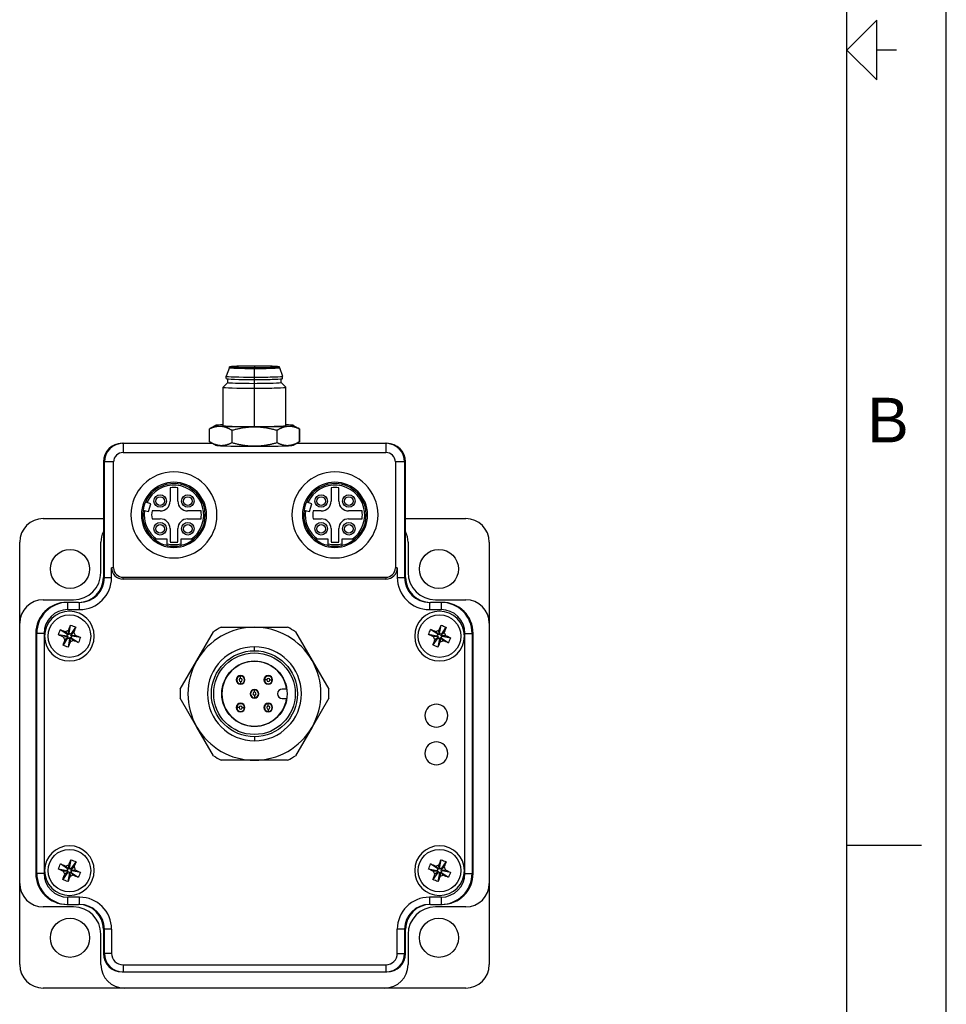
# Model space of a CAD drawing. Extents: x 0 to 21, y 0 to 16.
# Tile 4 of 5: x 16.3 to 21, y 3.2 to 8.2. Entities that reach past the tile are written whole.
import ezdxf

# ---------------------------------------------------------------- set-up
doc = ezdxf.new("R2010")
doc.units = 0
doc.header["$MEASUREMENT"] = 0
for name, color, linetype in [('CONTINUOUS', 7, 'CONTINUOUS'), ('TANGENT_EDGES', 7, 'CONTINUOUS'), ('VISIBLE', 7, 'CONTINUOUS')]:
    doc.layers.add(name, color=color, linetype=linetype)

# ---------------------------------------------------------------- blocks, each defined once
blk = doc.blocks.new('BLOCK8')
at = {"layer": 'CONTINUOUS'}
for p, q in [((21, 0), (21, 16)), ((20.5, 0.75), (20.5, 15.25)), ((20.75, 8), (20.65, 8)), ((20.5, 4), (20.875, 4))]:
    blk.add_line(p, q, dxfattribs=at)
blk.add_lwpolyline([(20.65, 7.85), (20.65, 8.15), (20.5, 8), (20.5, 8), (20.65, 7.85)], dxfattribs=at)
at = {"layer": 'CONTINUOUS', "insert": (20.6026, 6.1387), "char_height": 0.224044, "attachment_point": 4}
blk.add_mtext('{\\fArial|b0|i0|c0|p0;\\C7;B}{\\fArial|b0|i0|c0|p0;\\C7;}', dxfattribs=at)

msp = doc.modelspace()

# ---------------------------------------------------------------- linework, layer by layer
at = {"layer": 'TANGENT_EDGES'}
for p, q in [((17.5194, 6.4099), (17.5194, 6.4027)), ((17.5194, 6.3984), (17.5194, 6.4023)), ((17.5194, 6.3546), (17.5194, 6.3984)), ((17.5194, 6.3428), (17.5194, 6.3546)), ((17.5194, 6.3234), (17.5194, 6.3428)), ((17.5194, 6.299), (17.5194, 6.3234)), ((17.5194, 6.1062), (17.5194, 6.299)), ((16.8581, 6.0214), (16.8581, 5.9751)), ((18.1806, 6.0214), (18.1806, 5.9751)), ((16.8107, 5.9277), (16.7644, 5.9277)), ((18.2744, 5.9277), (18.2281, 5.9277)), ((16.8107, 5.3952), (16.8008, 5.3952)), ((18.238, 5.3952), (18.2281, 5.3952)), ((16.7644, 5.3464), (16.8008, 5.3464)), ((16.8581, 5.3378), (16.8581, 5.3477)), ((18.1806, 5.3477), (18.1806, 5.3378)), ((18.238, 5.3464), (18.2744, 5.3464)), ((16.5806, 5.185), (16.5806, 5.2214)), ((16.6394, 5.185), (16.6394, 5.2214)), ((18.3994, 5.2214), (18.3994, 5.185)), ((18.4581, 5.2214), (18.4581, 5.185)), ((16.4608, 5.0652), (16.4244, 5.0652)), ((18.578, 5.0652), (18.6144, 5.0652)), ((17.5194, 4.978), (17.5194, 4.9977)), ((17.4498, 4.8507), (17.4498, 4.8513)), ((17.4498, 4.8389), (17.4498, 4.8507)), ((17.4498, 4.8232), (17.4498, 4.8113)), ((17.4498, 4.8113), (17.4498, 4.8108)), ((17.5693, 4.831), (17.5687, 4.831)), ((17.5811, 4.831), (17.5693, 4.831)), ((17.5968, 4.831), (17.6087, 4.831)), ((17.6087, 4.831), (17.6093, 4.831)), ((17.5194, 4.7811), (17.5194, 4.7817)), ((17.5194, 4.7693), (17.5194, 4.7811)), ((17.5194, 4.7536), (17.5194, 4.7417)), ((17.5194, 4.7417), (17.5194, 4.7412)), ((17.589, 4.7115), (17.589, 4.7121)), ((17.589, 4.6997), (17.589, 4.7115)), ((17.4301, 4.6918), (17.4295, 4.6918)), ((17.4419, 4.6918), (17.4301, 4.6918)), ((17.4577, 4.6918), (17.4695, 4.6918)), ((17.4695, 4.6918), (17.4701, 4.6918)), ((17.589, 4.684), (17.589, 4.6722)), ((17.589, 4.6722), (17.589, 4.6716)), ((17.5194, 4.5449), (17.5194, 4.5252)), ((16.4608, 3.8577), (16.4244, 3.8577)), ((18.578, 3.8577), (18.6144, 3.8577)), ((16.5806, 3.7014), (16.5806, 3.7378)), ((16.6394, 3.7014), (16.6394, 3.7378)), ((18.3994, 3.7378), (18.3994, 3.7014)), ((18.4581, 3.7378), (18.4581, 3.7014)), ((16.8008, 3.5764), (16.7644, 3.5764)), ((18.2744, 3.5764), (18.238, 3.5764)), ((16.8008, 3.4552), (16.7644, 3.4552)), ((18.238, 3.4552), (18.2744, 3.4552)), ((16.8581, 3.3978), (16.8581, 3.3614)), ((18.1806, 3.3978), (18.1806, 3.3614))]:
    msp.add_line(p, q, dxfattribs=at)
for centre, radius, start, end in [((17.1144, 5.6614), 0.1496, 305.3345, 155.5587), ((17.9244, 5.6614), 0.1496, 305.3345, 155.5587), ((17.1144, 5.6614), 0.1496, 171.4413, 234.6655), ((17.9244, 5.6614), 0.1496, 171.4413, 234.6655), ((17.1144, 5.6614), 0.1496, 256.6874, 283.3126), ((17.9244, 5.6614), 0.1496, 256.6874, 283.3126), ((17.4498, 4.831), 0.00787, 90, 270), ((17.4498, 4.831), 0.00787, 270, 90), ((17.589, 4.831), 0.00787, 0, 180), ((17.589, 4.831), 0.00787, 180, 0), ((17.5194, 4.7614), 0.00787, 90, 270), ((17.5194, 4.7614), 0.00787, 270, 90), ((17.4498, 4.6918), 0.00787, 0, 180), ((17.4498, 4.6918), 0.00787, 180, 0), ((17.589, 4.6918), 0.00787, 90, 270), ((17.589, 4.6918), 0.00787, 270, 90)]:
    msp.add_arc(centre, radius, start, end, dxfattribs=at)
at = {"layer": 'VISIBLE'}
for p, q in [((17.3934, 6.4024), (17.3777, 6.3591)), ((17.3934, 6.4023), (17.3934, 6.4063)), ((17.6454, 6.4023), (17.6454, 6.4063)), ((17.6454, 6.4024), (17.6611, 6.3591)), ((17.3776, 6.3472), (17.3776, 6.359)), ((17.3855, 6.3276), (17.3855, 6.3458)), ((17.6532, 6.3276), (17.6532, 6.3458)), ((17.6611, 6.3472), (17.6611, 6.359)), ((17.3619, 6.1111), (17.3619, 6.304)), ((17.3855, 6.3276), (17.362, 6.3041)), ((17.6532, 6.3276), (17.6768, 6.3041)), ((17.6769, 6.1111), (17.6769, 6.304)), ((17.293, 6.0298), (17.293, 6.0941)), ((17.293, 6.0298), (17.293, 6.0941)), ((17.3228, 6.1115), (17.299, 6.0978)), ((17.7159, 6.1115), (17.7397, 6.0978)), ((17.7458, 6.0941), (17.7458, 6.0298)), ((17.7458, 6.0298), (17.7458, 6.0941)), ((17.4048, 6.088), (17.4048, 6.0237)), ((17.4076, 6.0879), (17.4048, 6.088)), ((17.4076, 6.0236), (17.4076, 6.0879)), ((17.634, 6.088), (17.6312, 6.0879)), ((17.6312, 6.0879), (17.6312, 6.0236)), ((17.634, 6.0237), (17.634, 6.088)), ((16.8581, 6.0214), (16.8531, 6.0214)), ((17.3072, 6.0214), (16.8581, 6.0214)), ((17.3228, 6.0124), (17.299, 6.0261)), ((17.4076, 6.0236), (17.4048, 6.0237)), ((17.634, 6.0237), (17.6312, 6.0236)), ((17.7159, 6.0124), (17.7397, 6.0261)), ((18.1806, 6.0214), (17.7316, 6.0214)), ((18.1856, 6.0214), (18.1806, 6.0214)), ((16.8581, 5.9751), (18.1806, 5.9751)), ((16.7594, 5.9277), (16.7594, 5.3464)), ((16.7644, 5.3464), (16.7644, 5.9277)), ((16.8107, 5.3952), (16.8107, 5.9277)), ((18.2281, 5.9277), (18.2281, 5.3952)), ((18.2744, 5.9277), (18.2744, 5.3464)), ((18.2794, 5.3464), (18.2794, 5.9277)), ((17.0947, 5.7978), (17.0947, 5.7303)), ((17.1341, 5.7303), (17.1341, 5.7978)), ((17.9047, 5.7978), (17.9047, 5.7303)), ((17.9441, 5.7303), (17.9441, 5.7978)), ((16.9782, 5.7233), (16.9706, 5.7256)), ((16.9976, 5.7176), (16.9782, 5.7233)), ((16.9858, 5.678), (16.9976, 5.7176)), ((17.7882, 5.7233), (17.7806, 5.7256)), ((17.8076, 5.7176), (17.7882, 5.7233)), ((17.7958, 5.678), (17.8076, 5.7176)), ((16.9588, 5.686), (16.9664, 5.6837)), ((16.9664, 5.6837), (16.9858, 5.678)), ((17.0455, 5.6811), (17.0039, 5.6811)), ((17.2508, 5.6811), (17.1833, 5.6811)), ((17.7688, 5.686), (17.7764, 5.6837)), ((17.7764, 5.6837), (17.7958, 5.678)), ((17.8555, 5.6811), (17.8139, 5.6811)), ((18.0608, 5.6811), (17.9933, 5.6811)), ((16.4564, 5.6425), (16.7594, 5.6425)), ((17.0039, 5.6417), (17.0455, 5.6417)), ((17.1833, 5.6417), (17.2508, 5.6417)), ((17.8139, 5.6417), (17.8555, 5.6417)), ((17.9933, 5.6417), (18.0608, 5.6417)), ((18.2794, 5.6425), (18.5824, 5.6425)), ((17.0947, 5.5925), (17.0947, 5.5251)), ((17.1341, 5.5251), (17.1341, 5.5925)), ((17.9047, 5.5925), (17.9047, 5.5251)), ((17.9441, 5.5251), (17.9441, 5.5925)), ((16.3383, 5.116), (16.3383, 5.5244)), ((16.7467, 5.3719), (16.7467, 5.5244)), ((17.0157, 5.5394), (17.0149, 5.5394)), ((17.0279, 5.5394), (17.0157, 5.5394)), ((17.0799, 5.5394), (17.0279, 5.5394)), ((17.0799, 5.5158), (17.0799, 5.5394)), ((17.0799, 5.5078), (17.0799, 5.5158)), ((17.2009, 5.5394), (17.1488, 5.5394)), ((17.1488, 5.5394), (17.1488, 5.5158)), ((17.1488, 5.5158), (17.1488, 5.5078)), ((17.2139, 5.5394), (17.2009, 5.5394)), ((17.8257, 5.5394), (17.8249, 5.5394)), ((17.8379, 5.5394), (17.8257, 5.5394)), ((17.8899, 5.5394), (17.8379, 5.5394)), ((17.8899, 5.5158), (17.8899, 5.5394)), ((17.8899, 5.5078), (17.8899, 5.5158)), ((18.0109, 5.5394), (17.9588, 5.5394)), ((17.9588, 5.5394), (17.9588, 5.5158)), ((17.9588, 5.5158), (17.9588, 5.5078)), ((18.0239, 5.5394), (18.0109, 5.5394)), ((18.292, 5.5244), (18.292, 5.3719)), ((18.7005, 5.5244), (18.7005, 5.116)), ((16.8008, 5.3464), (16.8008, 5.3952)), ((18.238, 5.3952), (18.238, 5.3464)), ((16.8581, 5.3477), (18.1806, 5.3477)), ((18.1806, 5.3378), (16.8581, 5.3378)), ((16.4564, 5.2341), (16.6089, 5.2341)), ((16.5806, 5.2214), (16.5756, 5.2214)), ((16.6344, 5.2214), (16.5806, 5.2214)), ((16.6344, 5.2214), (16.6394, 5.2214)), ((18.3994, 5.2214), (18.4044, 5.2214)), ((18.4581, 5.2214), (18.4044, 5.2214)), ((18.4298, 5.2341), (18.5824, 5.2341)), ((18.4631, 5.2214), (18.4581, 5.2214)), ((16.5806, 5.185), (16.6394, 5.185)), ((18.3994, 5.185), (18.4581, 5.185)), ((16.3383, 3.8069), (16.3383, 5.116)), ((16.5877, 5.0643), (16.5942, 5.1069)), ((18.4502, 5.0643), (18.4584, 5.1066)), ((18.7005, 5.116), (18.7005, 3.8069)), ((16.4194, 5.0652), (16.4194, 3.8577)), ((16.4244, 3.8577), (16.4244, 5.0652)), ((16.4608, 5.0652), (16.4608, 3.8577)), ((16.5755, 5.0507), (16.5329, 5.0573)), ((16.5791, 5.0603), (16.5425, 5.0831)), ((16.585, 5.0581), (16.5691, 5.074)), ((16.5791, 5.0603), (16.5755, 5.0507)), ((16.585, 5.0581), (16.5791, 5.0603)), ((16.5855, 5.0584), (16.5838, 5.0808)), ((16.5855, 5.0584), (16.585, 5.0581)), ((16.5877, 5.0643), (16.5855, 5.0584)), ((16.5973, 5.0607), (16.5877, 5.0643)), ((16.5951, 5.0548), (16.611, 5.0707)), ((16.5951, 5.0548), (16.5973, 5.0607)), ((16.5953, 5.0543), (16.5951, 5.0548)), ((16.5953, 5.0543), (16.6177, 5.056)), ((16.6012, 5.0521), (16.5953, 5.0543)), ((16.5973, 5.0607), (16.62, 5.0973)), ((17.2296, 4.9288), (17.3131, 5.0734)), ((17.3523, 5.0961), (17.5194, 5.0961)), ((17.5194, 5.0961), (17.6864, 5.0961)), ((17.7257, 5.0734), (17.8092, 4.9288)), ((18.4375, 5.0512), (18.3952, 5.0594)), ((18.4414, 5.0607), (18.4057, 5.0848)), ((18.4472, 5.0583), (18.432, 5.0747)), ((18.4414, 5.0607), (18.4375, 5.0512)), ((18.4472, 5.0583), (18.4414, 5.0607)), ((18.4478, 5.0585), (18.4469, 5.0809)), ((18.4478, 5.0585), (18.4472, 5.0583)), ((18.4502, 5.0643), (18.4478, 5.0585)), ((18.4596, 5.0604), (18.4502, 5.0643)), ((18.4572, 5.0546), (18.4737, 5.0699)), ((18.4572, 5.0546), (18.4596, 5.0604)), ((18.4574, 5.054), (18.4572, 5.0546)), ((18.4574, 5.054), (18.4799, 5.0549)), ((18.4632, 5.0516), (18.4574, 5.054)), ((18.4596, 5.0604), (18.4838, 5.0961)), ((18.578, 3.8577), (18.578, 5.0652)), ((18.6144, 5.0652), (18.6144, 3.8577)), ((18.6194, 3.8577), (18.6194, 5.0652)), ((16.5795, 5.0421), (16.5567, 5.0055)), ((16.5814, 5.0485), (16.559, 5.0469)), ((16.5817, 5.048), (16.5658, 5.0321)), ((16.5755, 5.0507), (16.5814, 5.0485)), ((16.5817, 5.048), (16.5795, 5.0421)), ((16.5795, 5.0421), (16.5891, 5.0386)), ((16.5814, 5.0485), (16.5817, 5.048)), ((16.5891, 5.0386), (16.5825, 4.996)), ((16.5891, 5.0386), (16.5913, 5.0445)), ((16.5913, 5.0445), (16.5918, 5.0447)), ((16.5913, 5.0445), (16.5929, 5.0221)), ((16.5918, 5.0447), (16.5977, 5.0425)), ((16.5918, 5.0447), (16.6077, 5.0289)), ((16.5977, 5.0425), (16.6012, 5.0521)), ((16.5977, 5.0425), (16.6343, 5.0198)), ((16.6012, 5.0521), (16.6438, 5.0456)), ((18.4411, 5.0425), (18.417, 5.0068)), ((18.4433, 5.0488), (18.4209, 5.048)), ((18.4435, 5.0483), (18.4271, 5.033)), ((18.4375, 5.0512), (18.4433, 5.0488)), ((18.4435, 5.0483), (18.4411, 5.0425)), ((18.4411, 5.0425), (18.4506, 5.0386)), ((18.4506, 5.0386), (18.4424, 4.9963)), ((18.4433, 5.0488), (18.4435, 5.0483)), ((18.4506, 5.0386), (18.453, 5.0444)), ((18.453, 5.0444), (18.4535, 5.0446)), ((18.453, 5.0444), (18.4538, 5.0219)), ((18.4535, 5.0446), (18.4593, 5.0422)), ((18.4535, 5.0446), (18.4688, 5.0281)), ((18.4593, 5.0422), (18.4632, 5.0516)), ((18.4593, 5.0422), (18.495, 5.018)), ((18.4632, 5.0516), (18.5055, 5.0434)), ((17.146, 4.7841), (17.2296, 4.9288)), ((17.8092, 4.9288), (17.8927, 4.7841)), ((17.681, 4.7851), (17.6591, 4.7851)), ((17.2296, 4.5941), (17.146, 4.7388)), ((17.6591, 4.7378), (17.681, 4.7378)), ((17.8927, 4.7388), (17.8092, 4.5941)), ((17.3131, 4.4495), (17.2296, 4.5941)), ((17.8092, 4.5941), (17.7257, 4.4495)), ((17.5194, 4.4268), (17.3523, 4.4268)), ((17.6864, 4.4268), (17.5194, 4.4268)), ((16.5882, 3.8843), (16.5964, 3.9266)), ((16.5976, 3.8804), (16.6218, 3.9161)), ((18.4502, 3.8843), (18.4584, 3.9266)), ((18.4596, 3.8804), (18.4838, 3.9161)), ((16.5755, 3.8712), (16.5332, 3.8794)), ((16.5794, 3.8807), (16.5437, 3.9048)), ((16.5813, 3.8688), (16.5589, 3.868)), ((16.5815, 3.8683), (16.5651, 3.853)), ((16.5852, 3.8783), (16.57, 3.8947)), ((16.5794, 3.8807), (16.5755, 3.8712)), ((16.5755, 3.8712), (16.5813, 3.8688)), ((16.5815, 3.8683), (16.5791, 3.8625)), ((16.5852, 3.8783), (16.5794, 3.8807)), ((16.5813, 3.8688), (16.5815, 3.8683)), ((16.5858, 3.8785), (16.5849, 3.9009)), ((16.5858, 3.8785), (16.5852, 3.8783)), ((16.5882, 3.8843), (16.5858, 3.8785)), ((16.5976, 3.8804), (16.5882, 3.8843)), ((16.591, 3.8644), (16.5915, 3.8646)), ((16.5915, 3.8646), (16.5973, 3.8622)), ((16.5915, 3.8646), (16.6068, 3.8481)), ((16.5952, 3.8746), (16.6117, 3.8899)), ((16.5952, 3.8746), (16.5976, 3.8804)), ((16.5954, 3.874), (16.5952, 3.8746)), ((16.5954, 3.874), (16.6179, 3.8749)), ((16.6012, 3.8716), (16.5954, 3.874)), ((16.5973, 3.8622), (16.6012, 3.8716)), ((16.6012, 3.8716), (16.6435, 3.8634)), ((18.4375, 3.8712), (18.3952, 3.8794)), ((18.4414, 3.8807), (18.4057, 3.9048)), ((18.4433, 3.8688), (18.4209, 3.868)), ((18.4435, 3.8683), (18.4271, 3.853)), ((18.4472, 3.8783), (18.432, 3.8947)), ((18.4414, 3.8807), (18.4375, 3.8712)), ((18.4375, 3.8712), (18.4433, 3.8688)), ((18.4435, 3.8683), (18.4411, 3.8625)), ((18.4472, 3.8783), (18.4414, 3.8807)), ((18.4433, 3.8688), (18.4435, 3.8683)), ((18.4478, 3.8785), (18.4469, 3.9009)), ((18.4478, 3.8785), (18.4472, 3.8783)), ((18.4502, 3.8843), (18.4478, 3.8785)), ((18.4596, 3.8804), (18.4502, 3.8843)), ((18.453, 3.8644), (18.4535, 3.8646)), ((18.4535, 3.8646), (18.4593, 3.8622)), ((18.4535, 3.8646), (18.4688, 3.8481)), ((18.4572, 3.8746), (18.4737, 3.8899)), ((18.4572, 3.8746), (18.4596, 3.8804)), ((18.4574, 3.874), (18.4572, 3.8746)), ((18.4574, 3.874), (18.4799, 3.8749)), ((18.4632, 3.8716), (18.4574, 3.874)), ((18.4593, 3.8622), (18.4632, 3.8716)), ((18.4632, 3.8716), (18.5055, 3.8634)), ((16.5791, 3.8625), (16.555, 3.8268)), ((16.5791, 3.8625), (16.5886, 3.8586)), ((16.5886, 3.8586), (16.5804, 3.8163)), ((16.5886, 3.8586), (16.591, 3.8644)), ((16.591, 3.8644), (16.5918, 3.8419)), ((16.5973, 3.8622), (16.633, 3.838)), ((18.4411, 3.8625), (18.417, 3.8268)), ((18.4411, 3.8625), (18.4506, 3.8586)), ((18.4506, 3.8586), (18.4424, 3.8163)), ((18.4506, 3.8586), (18.453, 3.8644)), ((18.453, 3.8644), (18.4538, 3.8419)), ((18.4593, 3.8622), (18.495, 3.838)), ((16.3383, 3.3984), (16.3383, 3.8069)), ((18.7005, 3.8069), (18.7005, 3.3984)), ((16.6394, 3.7378), (16.5806, 3.7378)), ((18.4581, 3.7378), (18.3994, 3.7378)), ((16.6089, 3.6888), (16.4564, 3.6888)), ((16.5756, 3.7014), (16.5806, 3.7014)), ((16.5806, 3.7014), (16.6344, 3.7014)), ((16.6394, 3.7014), (16.6344, 3.7014)), ((18.4044, 3.7014), (18.3994, 3.7014)), ((18.4044, 3.7014), (18.4581, 3.7014)), ((18.5824, 3.6888), (18.4298, 3.6888)), ((18.4581, 3.7014), (18.4631, 3.7014)), ((16.7594, 3.5764), (16.7594, 3.4552)), ((16.7644, 3.4552), (16.7644, 3.5764)), ((16.8008, 3.5764), (16.8008, 3.4552)), ((18.238, 3.4552), (18.238, 3.5764)), ((18.2744, 3.5764), (18.2744, 3.4552)), ((18.2794, 3.4552), (18.2794, 3.5764)), ((16.7467, 3.3984), (16.7467, 3.551)), ((18.292, 3.551), (18.292, 3.3984)), ((16.8581, 3.3978), (18.1806, 3.3978)), ((16.8531, 3.3614), (16.8581, 3.3614)), ((16.8581, 3.3614), (18.1806, 3.3614)), ((18.1806, 3.3614), (18.1856, 3.3614)), ((16.8649, 3.2803), (16.4564, 3.2803)), ((18.1739, 3.2803), (16.8649, 3.2803)), ((18.5824, 3.2803), (18.1739, 3.2803))]:
    msp.add_line(p, q, dxfattribs=at)
for centre, radius in [((17.0447, 5.7311), 0.0315), ((17.0447, 5.7311), 0.0217), ((17.1841, 5.7311), 0.0315), ((17.1841, 5.7311), 0.0217), ((17.8547, 5.7311), 0.0315), ((17.8547, 5.7311), 0.0217), ((17.9941, 5.7311), 0.0315), ((17.9941, 5.7311), 0.0217), ((17.0447, 5.5917), 0.0315), ((17.0447, 5.5917), 0.0217), ((17.1841, 5.5917), 0.0315), ((17.1841, 5.5917), 0.0217), ((17.8547, 5.5917), 0.0315), ((17.8547, 5.5917), 0.0217), ((17.9941, 5.5917), 0.0315), ((17.9941, 5.5917), 0.0217), ((16.5914, 5.3894), 0.0984), ((18.4473, 5.3894), 0.0984), ((16.5884, 5.0514), 0.1071), ((18.4504, 5.0514), 0.1071), ((17.5194, 4.7614), 0.2165), ((17.5194, 4.7614), 0.2052), ((17.5194, 4.7614), 0.1644), ((16.5884, 3.8714), 0.1071), ((18.4504, 3.8714), 0.1071), ((16.5914, 3.5335), 0.0984), ((18.4473, 3.5335), 0.0984)]:
    msp.add_circle(centre, radius, dxfattribs=at)
for centre, radius, start, end in [((16.8531, 5.9277), 0.0938, 90, 180), ((16.8581, 5.9277), 0.0938, 90, 180), ((18.1806, 5.9277), 0.0938, 0, 90), ((18.1856, 5.9277), 0.0938, 0, 90), ((16.8581, 5.9277), 0.0475, 90, 180), ((18.1806, 5.9277), 0.0475, 0, 90), ((17.1144, 5.6614), 0.2165, 0, 180), ((17.9244, 5.6614), 0.2165, 0, 180), ((17.1144, 5.6614), 0.164, 0, 180), ((17.1144, 5.6614), 0.1575, 309.195, 155.9582), ((17.1144, 5.6614), 0.1378, 81.7868, 98.2132), ((17.9244, 5.6614), 0.164, 0, 180), ((17.9244, 5.6614), 0.1575, 309.195, 155.9582), ((17.9244, 5.6614), 0.1378, 81.7868, 98.2132), ((17.1144, 5.6614), 0.1575, 155.9582, 171.0418), ((17.0455, 5.7303), 0.0492, 270, 0), ((17.1833, 5.7303), 0.0492, 180, 270), ((17.9244, 5.6614), 0.1575, 155.9582, 171.0418), ((17.8555, 5.7303), 0.0492, 270, 0), ((17.9933, 5.7303), 0.0492, 180, 270), ((17.1144, 5.6614), 0.2165, 180, 0), ((17.1144, 5.6614), 0.164, 180, 0), ((17.1144, 5.6614), 0.1575, 171.0418, 230.805), ((17.1144, 5.6614), 0.1122, 169.8958, 190.1042), ((17.1144, 5.6614), 0.1378, 351.7868, 8.2132), ((17.9244, 5.6614), 0.2165, 180, 0), ((17.9244, 5.6614), 0.164, 180, 0), ((17.9244, 5.6614), 0.1575, 171.0418, 230.805), ((17.9244, 5.6614), 0.1122, 169.8958, 190.1042), ((17.9244, 5.6614), 0.1378, 351.7868, 8.2132), ((16.4564, 5.5244), 0.1181, 90, 180), ((17.0455, 5.5925), 0.0492, 0, 90), ((17.1833, 5.5925), 0.0492, 90, 180), ((17.8555, 5.5925), 0.0492, 0, 90), ((17.9933, 5.5925), 0.0492, 90, 180), ((18.5824, 5.5244), 0.1181, 0, 90), ((16.8649, 5.5244), 0.1181, 153.2527, 180), ((18.1739, 5.5244), 0.1181, 0, 26.7473), ((17.1144, 5.6614), 0.1575, 230.805, 257.3644), ((17.1144, 5.6614), 0.1575, 257.3644, 282.6356), ((17.1144, 5.6614), 0.1378, 261.7868, 278.2132), ((17.1144, 5.6614), 0.1575, 282.6356, 309.195), ((17.9244, 5.6614), 0.1575, 230.805, 257.3644), ((17.9244, 5.6614), 0.1575, 257.3644, 282.6356), ((17.9244, 5.6614), 0.1378, 261.7868, 278.2132), ((17.9244, 5.6614), 0.1575, 282.6356, 309.195), ((16.6089, 5.3719), 0.1378, 270, 0), ((16.8581, 5.3952), 0.0574, 180, 270), ((16.8581, 5.3952), 0.0475, 180, 270), ((18.1806, 5.3952), 0.0475, 270, 0), ((18.1806, 5.3952), 0.0574, 270, 0), ((18.4298, 5.3719), 0.1378, 180, 270), ((16.6344, 5.3464), 0.125, 270, 0), ((16.6394, 5.3464), 0.125, 270, 0), ((16.6394, 5.3464), 0.1614, 270, 0), ((18.3994, 5.3464), 0.1614, 180, 270), ((18.3994, 5.3464), 0.125, 180, 270), ((18.4044, 5.3464), 0.125, 180, 270), ((16.4564, 5.116), 0.1181, 90, 180), ((16.5756, 5.0652), 0.1562, 90, 180), ((16.5806, 5.0652), 0.1562, 90, 180), ((18.4581, 5.0652), 0.1562, 0, 90), ((18.4631, 5.0652), 0.1562, 0, 90), ((18.5824, 5.116), 0.1181, 0, 90), ((16.5806, 5.0652), 0.1199, 90, 180), ((16.5884, 5.0514), 0.125, 0, 180), ((18.4504, 5.0514), 0.125, 0, 180), ((18.4581, 5.0652), 0.1199, 0, 90), ((17.5194, 4.7614), 0.3346, 90, 150), ((17.5194, 4.7614), 0.374, 116.5254, 123.4746), ((17.5194, 4.7614), 0.3346, 30, 90), ((17.5194, 4.7614), 0.374, 56.5254, 63.4746), ((16.5884, 5.0514), 0.125, 180, 0), ((18.4504, 5.0514), 0.125, 180, 0), ((17.5194, 4.7614), 0.2362, 90, 270), ((17.5194, 4.7614), 0.2362, 270, 90), ((17.5194, 4.7614), 0.3346, 150, 210), ((17.5194, 4.7614), 0.1634, 90, 270), ((17.5194, 4.7614), 0.1634, 8.3129, 90), ((17.5194, 4.7614), 0.3346, 330, 30), ((17.4498, 4.831), 0.0217, 90, 270), ((17.4498, 4.831), 0.0203, 90, 270), ((17.4498, 4.831), 0.0197, 90, 270), ((17.4498, 4.831), 0.0217, 270, 90), ((17.4498, 4.831), 0.0203, 270, 90), ((17.4498, 4.831), 0.0197, 270, 90), ((17.589, 4.831), 0.0217, 90, 270), ((17.589, 4.831), 0.0203, 0, 180), ((17.589, 4.831), 0.0203, 180, 0), ((17.589, 4.831), 0.0197, 0, 180), ((17.589, 4.831), 0.0197, 180, 0), ((17.589, 4.831), 0.0217, 270, 90), ((17.5194, 4.7614), 0.374, 176.5254, 183.4746), ((17.5194, 4.7614), 0.0217, 90, 270), ((17.5194, 4.7614), 0.0203, 90, 270), ((17.5194, 4.7614), 0.0197, 90, 270), ((17.5194, 4.7614), 0.0217, 270, 90), ((17.5194, 4.7614), 0.0203, 270, 90), ((17.5194, 4.7614), 0.0197, 270, 90), ((17.6591, 4.7614), 0.0236, 90, 270), ((17.5194, 4.7614), 0.374, 356.5254, 3.4746), ((17.4498, 4.6918), 0.0217, 90, 270), ((17.4498, 4.6918), 0.0203, 0, 180), ((17.4498, 4.6918), 0.0197, 0, 180), ((17.4498, 4.6918), 0.0217, 270, 90), ((17.5194, 4.7614), 0.1634, 270, 351.6871), ((17.589, 4.6918), 0.0217, 90, 270), ((17.589, 4.6918), 0.0203, 90, 270), ((17.589, 4.6918), 0.0197, 90, 270), ((17.589, 4.6918), 0.0217, 270, 90), ((17.589, 4.6918), 0.0203, 270, 90), ((17.589, 4.6918), 0.0197, 270, 90), ((18.4344, 4.6514), 0.0575, 0, 180), ((17.4498, 4.6918), 0.0203, 180, 0), ((17.4498, 4.6918), 0.0197, 180, 0), ((18.4344, 4.6514), 0.0575, 180, 0), ((17.5194, 4.7614), 0.3346, 210, 270), ((17.5194, 4.7614), 0.3346, 270, 330), ((18.4344, 4.4614), 0.0575, 0, 180), ((18.4344, 4.4614), 0.0575, 180, 0), ((17.5194, 4.7614), 0.374, 236.5254, 243.4746), ((17.5194, 4.7614), 0.374, 296.5254, 303.4746), ((16.5884, 3.8714), 0.125, 0, 180), ((18.4504, 3.8714), 0.125, 0, 180), ((16.5884, 3.8714), 0.125, 180, 0), ((18.4504, 3.8714), 0.125, 180, 0), ((16.5756, 3.8577), 0.1563, 180, 270), ((16.5806, 3.8577), 0.1562, 180, 270), ((16.5806, 3.8577), 0.1199, 180, 270), ((18.4581, 3.8577), 0.1199, 270, 360), ((18.4581, 3.8577), 0.1562, 270, 360), ((18.4631, 3.8577), 0.1563, 270, 0), ((16.4564, 3.8069), 0.1181, 180, 270), ((18.5824, 3.8069), 0.1181, 270, 0), ((16.6394, 3.5764), 0.1614, 360, 90), ((18.3994, 3.5764), 0.1614, 90, 180), ((16.6089, 3.551), 0.1378, 0, 90), ((16.6344, 3.5764), 0.125, 0, 90), ((16.6394, 3.5764), 0.125, 360, 90), ((18.3994, 3.5764), 0.125, 90, 180), ((18.4044, 3.5764), 0.125, 90, 180), ((18.4298, 3.551), 0.1378, 90, 180), ((16.8531, 3.4552), 0.0938, 180, 270), ((16.8581, 3.4552), 0.0938, 180, 270), ((16.8581, 3.4552), 0.0574, 180, 270), ((18.1806, 3.4552), 0.0574, 270, 360), ((18.1806, 3.4552), 0.0938, 270, 360), ((18.1856, 3.4552), 0.0938, 270, 0), ((16.4564, 3.3984), 0.1181, 180, 270), ((16.8649, 3.3984), 0.1181, 180, 270), ((18.1739, 3.3984), 0.1181, 270, 0), ((18.5824, 3.3984), 0.1181, 270, 0)]:
    msp.add_arc(centre, radius, start, end, dxfattribs=at)
for centre, major_axis, start_param, end_param in [((17.5194, 6.4063), (-0.126, 0), -1.570796, 0), ((17.5194, 6.4063), (-0.126, 0), 0, 1.570796), ((17.5194, 6.4023), (-0.126, 0), 0, 1.570796), ((17.5194, 6.4063), (-0.1142, 0), -1.570796, 0), ((17.5194, 6.4063), (-0.1142, 0), 0, 1.570796), ((17.5194, 6.4063), (-0.126, 0), -3.141593, -1.570796), ((17.5194, 6.4063), (-0.1142, 0), -3.141593, -1.570796), ((17.5194, 6.4063), (-0.126, 0), 1.570796, 3.141593), ((17.5194, 6.4063), (-0.1142, 0), 1.570796, 3.141593), ((17.5194, 6.4023), (-0.126, 0), 1.570796, 3.141593), ((17.5194, 6.359), (-0.1417, 0), -0.011428, 0), ((17.5194, 6.359), (-0.1417, 0), 0, 1.570796), ((17.5194, 6.3472), (-0.1417, 0), 0, 1.570796), ((17.5194, 6.359), (-0.1417, 0), 1.570796, 3.141593), ((17.5194, 6.3472), (-0.1417, 0), 1.570796, 3.141593), ((17.5194, 6.359), (-0.1417, 0), -3.141593, -3.130165), ((17.5194, 6.304), (-0.1575, 0), -0.031431, 0), ((17.5194, 6.304), (-0.1575, 0), 0, 1.570796), ((17.5194, 6.3276), (-0.1339, 0), 0, 1.570796), ((17.5194, 6.3276), (-0.1339, 0), 1.570796, 3.141593), ((17.5194, 6.304), (-0.1575, 0), 1.570796, 3.141593), ((17.5194, 6.304), (-0.1575, 0), -3.141593, -3.110161), ((17.5194, 6.0941), (-0.2264, 0), -0.007124, 0), ((17.5194, 6.0941), (-0.2264, 0), 0, 0.007124), ((17.5194, 6.1111), (-0.1969, 0), -0.054459, 0.523599), ((17.5194, 6.1111), (-0.1969, 0), -0.523599, -0.054459), ((17.5194, 6.1111), (-0.1969, 0), -0.643501, -0.523599), ((17.5194, 6.1111), (-0.1969, 0), 0.523599, 1.570796), ((17.5194, 6.1111), (-0.1575, 0), 0, 1.570796), ((17.5194, 6.1111), (-0.1575, 0), 1.570796, 3.141593), ((17.5194, 6.1111), (-0.1969, 0), 1.570796, 2.617994), ((17.5194, 6.1111), (-0.1969, 0), -2.617994, -2.498092), ((17.5194, 6.1111), (-0.1969, 0), -3.087134, -2.617994), ((17.5194, 6.1111), (-0.1969, 0), 2.617994, 3.196051), ((17.5194, 6.0941), (-0.2264, 0), -3.141593, -3.134469), ((17.5194, 6.0941), (-0.2264, 0), 3.134469, 3.141593), ((17.5194, 6.0298), (-0.2264, 0), 0, 0.007124), ((17.5194, 6.0128), (-0.1969, 0), 0.054459, 0.523599), ((17.5194, 6.0128), (-0.1969, 0), 0.523599, 1.570796), ((17.5194, 6.0128), (-0.1969, 0), 1.570796, 2.617994), ((17.5194, 6.0128), (-0.1969, 0), 2.617994, 3.087134), ((17.5194, 6.0298), (-0.2264, 0), 3.134469, 3.141593)]:
    msp.add_ellipse(centre, major_axis=major_axis, ratio=0.031411, start_param=start_param, end_param=end_param, dxfattribs=at)
for points, weights in [([(17.293, 6.0941), (17.3229, 6.1095), (17.3489, 6.108)], [1, 1.03682206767, 1]), ([(17.299, 6.0978), (17.296, 6.0961), (17.293, 6.0942)], [1.00653592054, 1.00362478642, 1]), ([(17.3489, 6.108), (17.3749, 6.1066), (17.4048, 6.088)], [1, 1.03682206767, 1]), ([(17.4076, 6.0879), (17.4674, 6.105), (17.5194, 6.105)], [1, 1.03682206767, 1]), ([(17.5194, 6.105), (17.5714, 6.105), (17.6312, 6.0879)], [1, 1.03682206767, 1]), ([(17.634, 6.088), (17.6639, 6.1066), (17.6899, 6.108)], [1, 1.03682206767, 1]), ([(17.6899, 6.108), (17.7159, 6.1095), (17.7458, 6.0941)], [1, 1.03682206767, 1]), ([(17.7458, 6.0942), (17.7427, 6.0961), (17.7397, 6.0978)], [1, 1.00362478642, 1.00653592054]), ([(17.299, 6.0261), (17.296, 6.0279), (17.293, 6.0298)], [1.00653592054, 1.00362478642, 1]), ([(17.3489, 6.0097), (17.3254, 6.011), (17.299, 6.0261)], [1, 1.03319728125, 1.00653592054]), ([(17.4048, 6.0237), (17.3749, 6.0083), (17.3489, 6.0097)], [1, 1.03682206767, 1]), ([(17.5194, 6.0066), (17.4674, 6.0066), (17.4076, 6.0236)], [1, 1.03682206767, 1]), ([(17.6312, 6.0236), (17.5714, 6.0066), (17.5194, 6.0066)], [1, 1.03682206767, 1]), ([(17.6899, 6.0097), (17.6639, 6.0083), (17.634, 6.0237)], [1, 1.03682206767, 1]), ([(17.7397, 6.0261), (17.7134, 6.011), (17.6899, 6.0097)], [1.00653592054, 1.03319728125, 1]), ([(17.7458, 6.0298), (17.7427, 6.0279), (17.7397, 6.0261)], [1, 1.00362478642, 1.00653592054])]:
    msp.add_rational_spline(points, weights, degree=2, dxfattribs=at)
for points, knots in [([(16.5838, 5.0808), (16.5856, 5.0854), (16.5874, 5.0899), (16.5909, 5.0986), (16.5926, 5.1028), (16.5942, 5.1069)], [0, 0, 0, 0, 0.03769119, 0.03769119, 0.07259017, 0.07259017, 0.07259017, 0.07259017]), ([(16.5942, 5.1069), (16.5986, 5.1055), (16.6029, 5.1039), (16.6115, 5.1008), (16.6158, 5.0991), (16.62, 5.0973)], [0, 0, 0, 0, 0.03491193, 0.03491193, 0.06984553, 0.06984553, 0.06984553, 0.06984553]), ([(18.4469, 5.0809), (18.4489, 5.0855), (18.4509, 5.0899), (18.4547, 5.0985), (18.4565, 5.1026), (18.4584, 5.1066)], [0, 0, 0, 0, 0.03769119, 0.03769119, 0.07259017, 0.07259017, 0.07259017, 0.07259017]), ([(18.4584, 5.1066), (18.4627, 5.105), (18.4669, 5.1033), (18.4754, 5.0998), (18.4796, 5.098), (18.4838, 5.0961)], [0, 0, 0, 0, 0.03491193, 0.03491193, 0.06984553, 0.06984553, 0.06984553, 0.06984553]), ([(16.5329, 5.0573), (16.5344, 5.0616), (16.5359, 5.066), (16.539, 5.0746), (16.5407, 5.0788), (16.5425, 5.0831)], [0, 0, 0, 0, 0.03491193, 0.03491193, 0.06984553, 0.06984553, 0.06984553, 0.06984553]), ([(16.559, 5.0469), (16.5544, 5.0486), (16.5499, 5.0504), (16.5412, 5.0539), (16.537, 5.0556), (16.5329, 5.0573)], [0, 0, 0, 0, 0.03769119, 0.03769119, 0.07259017, 0.07259017, 0.07259017, 0.07259017]), ([(16.5425, 5.0831), (16.5466, 5.0817), (16.5508, 5.0803), (16.5597, 5.0773), (16.5644, 5.0757), (16.5691, 5.074)], [0, 0, 0, 0, 0.03447207, 0.03447207, 0.07259019, 0.07259019, 0.07259019, 0.07259019]), ([(16.5691, 5.074), (16.5715, 5.0752), (16.574, 5.0763), (16.5789, 5.0786), (16.5813, 5.0797), (16.5838, 5.0808)], [0, 0, 0, 0, 0.02060525, 0.02060525, 0.0412124, 0.0412124, 0.0412124, 0.0412124]), ([(16.62, 5.0973), (16.6186, 5.0932), (16.6172, 5.089), (16.6142, 5.0801), (16.6126, 5.0754), (16.611, 5.0707)], [0, 0, 0, 0, 0.03447207, 0.03447207, 0.07259019, 0.07259019, 0.07259019, 0.07259019]), ([(16.611, 5.0707), (16.6121, 5.0683), (16.6133, 5.0659), (16.6155, 5.0609), (16.6166, 5.0585), (16.6177, 5.056)], [0, 0, 0, 0, 0.02060525, 0.02060525, 0.0412124, 0.0412124, 0.0412124, 0.0412124]), ([(16.6177, 5.056), (16.6223, 5.0542), (16.6269, 5.0524), (16.6356, 5.0489), (16.6397, 5.0473), (16.6438, 5.0456)], [0, 0, 0, 0, 0.03769119, 0.03769119, 0.07259017, 0.07259017, 0.07259017, 0.07259017]), ([(18.3952, 5.0594), (18.3968, 5.0637), (18.3985, 5.068), (18.402, 5.0765), (18.4038, 5.0807), (18.4057, 5.0848)], [0, 0, 0, 0, 0.03491193, 0.03491193, 0.06984553, 0.06984553, 0.06984553, 0.06984553]), ([(18.4209, 5.048), (18.4164, 5.05), (18.4119, 5.0519), (18.4033, 5.0557), (18.3992, 5.0576), (18.3952, 5.0594)], [0, 0, 0, 0, 0.03769119, 0.03769119, 0.07259017, 0.07259017, 0.07259017, 0.07259017]), ([(18.4057, 5.0848), (18.4098, 5.0833), (18.414, 5.0817), (18.4227, 5.0784), (18.4273, 5.0766), (18.432, 5.0747)], [0, 0, 0, 0, 0.03447207, 0.03447207, 0.07259019, 0.07259019, 0.07259019, 0.07259019]), ([(18.432, 5.0747), (18.4344, 5.0758), (18.4369, 5.0769), (18.4419, 5.0789), (18.4444, 5.0799), (18.4469, 5.0809)], [0, 0, 0, 0, 0.02060525, 0.02060525, 0.0412124, 0.0412124, 0.0412124, 0.0412124]), ([(18.4838, 5.0961), (18.4822, 5.092), (18.4807, 5.0878), (18.4773, 5.0791), (18.4755, 5.0745), (18.4737, 5.0699)], [0, 0, 0, 0, 0.03447207, 0.03447207, 0.07259019, 0.07259019, 0.07259019, 0.07259019]), ([(18.4737, 5.0699), (18.4748, 5.0674), (18.4758, 5.0649), (18.4779, 5.0599), (18.4789, 5.0574), (18.4799, 5.0549)], [0, 0, 0, 0, 0.02060525, 0.02060525, 0.0412124, 0.0412124, 0.0412124, 0.0412124]), ([(18.4799, 5.0549), (18.4844, 5.0529), (18.4889, 5.0509), (18.4974, 5.0471), (18.5015, 5.0453), (18.5055, 5.0434)], [0, 0, 0, 0, 0.03769119, 0.03769119, 0.07259017, 0.07259017, 0.07259017, 0.07259017]), ([(16.5567, 5.0055), (16.5581, 5.0097), (16.5595, 5.0139), (16.5625, 5.0228), (16.5642, 5.0274), (16.5658, 5.0321)], [0, 0, 0, 0, 0.03447207, 0.03447207, 0.07259019, 0.07259019, 0.07259019, 0.07259019]), ([(16.5825, 4.996), (16.5782, 4.9974), (16.5738, 4.9989), (16.5652, 5.0021), (16.561, 5.0038), (16.5567, 5.0055)], [0, 0, 0, 0, 0.03491193, 0.03491193, 0.06984553, 0.06984553, 0.06984553, 0.06984553]), ([(16.5658, 5.0321), (16.5646, 5.0346), (16.5635, 5.037), (16.5612, 5.0419), (16.5601, 5.0444), (16.559, 5.0469)], [0, 0, 0, 0, 0.02060525, 0.02060525, 0.0412124, 0.0412124, 0.0412124, 0.0412124]), ([(16.5929, 5.0221), (16.5912, 5.0175), (16.5894, 5.0129), (16.5859, 5.0043), (16.5842, 5.0001), (16.5825, 4.996)], [0, 0, 0, 0, 0.03769119, 0.03769119, 0.07259017, 0.07259017, 0.07259017, 0.07259017]), ([(16.6077, 5.0289), (16.6052, 5.0277), (16.6028, 5.0266), (16.5979, 5.0243), (16.5954, 5.0232), (16.5929, 5.0221)], [0, 0, 0, 0, 0.02060525, 0.02060525, 0.0412124, 0.0412124, 0.0412124, 0.0412124]), ([(16.6343, 5.0198), (16.6301, 5.0212), (16.6259, 5.0226), (16.6171, 5.0256), (16.6124, 5.0272), (16.6077, 5.0289)], [0, 0, 0, 0, 0.03447207, 0.03447207, 0.07259019, 0.07259019, 0.07259019, 0.07259019]), ([(16.6438, 5.0456), (16.6424, 5.0412), (16.6409, 5.0369), (16.6377, 5.0283), (16.636, 5.024), (16.6343, 5.0198)], [0, 0, 0, 0, 0.03491193, 0.03491193, 0.06984553, 0.06984553, 0.06984553, 0.06984553]), ([(18.417, 5.0068), (18.4185, 5.0109), (18.4201, 5.015), (18.4234, 5.0238), (18.4252, 5.0284), (18.4271, 5.033)], [0, 0, 0, 0, 0.03447207, 0.03447207, 0.07259019, 0.07259019, 0.07259019, 0.07259019]), ([(18.4424, 4.9963), (18.4381, 4.9979), (18.4338, 4.9995), (18.4254, 5.003), (18.4212, 5.0049), (18.417, 5.0068)], [0, 0, 0, 0, 0.03491193, 0.03491193, 0.06984553, 0.06984553, 0.06984553, 0.06984553]), ([(18.4271, 5.033), (18.426, 5.0355), (18.425, 5.038), (18.4229, 5.043), (18.4219, 5.0455), (18.4209, 5.048)], [0, 0, 0, 0, 0.02060525, 0.02060525, 0.0412124, 0.0412124, 0.0412124, 0.0412124]), ([(18.4538, 5.0219), (18.4519, 5.0174), (18.4499, 5.0129), (18.4461, 5.0044), (18.4442, 5.0003), (18.4424, 4.9963)], [0, 0, 0, 0, 0.03769119, 0.03769119, 0.07259017, 0.07259017, 0.07259017, 0.07259017]), ([(18.4688, 5.0281), (18.4663, 5.0271), (18.4638, 5.026), (18.4588, 5.0239), (18.4563, 5.0229), (18.4538, 5.0219)], [0, 0, 0, 0, 0.02060525, 0.02060525, 0.0412124, 0.0412124, 0.0412124, 0.0412124]), ([(18.495, 5.018), (18.4909, 5.0196), (18.4868, 5.0211), (18.478, 5.0245), (18.4734, 5.0263), (18.4688, 5.0281)], [0, 0, 0, 0, 0.03447207, 0.03447207, 0.07259019, 0.07259019, 0.07259019, 0.07259019]), ([(18.5055, 5.0434), (18.504, 5.0391), (18.5023, 5.0349), (18.4988, 5.0264), (18.4969, 5.0222), (18.495, 5.018)], [0, 0, 0, 0, 0.03491193, 0.03491193, 0.06984553, 0.06984553, 0.06984553, 0.06984553]), ([(16.5849, 3.9009), (16.5869, 3.9055), (16.5889, 3.9099), (16.5927, 3.9185), (16.5945, 3.9226), (16.5964, 3.9266)], [0, 0, 0, 0, 0.03769119, 0.03769119, 0.07259017, 0.07259017, 0.07259017, 0.07259017]), ([(16.5964, 3.9266), (16.6007, 3.925), (16.6049, 3.9233), (16.6134, 3.9198), (16.6176, 3.918), (16.6218, 3.9161)], [0, 0, 0, 0, 0.03491193, 0.03491193, 0.06984553, 0.06984553, 0.06984553, 0.06984553]), ([(16.6218, 3.9161), (16.6202, 3.912), (16.6187, 3.9078), (16.6153, 3.8991), (16.6135, 3.8945), (16.6117, 3.8899)], [0, 0, 0, 0, 0.03447207, 0.03447207, 0.07259019, 0.07259019, 0.07259019, 0.07259019]), ([(18.4469, 3.9009), (18.4489, 3.9055), (18.4509, 3.9099), (18.4547, 3.9185), (18.4565, 3.9226), (18.4584, 3.9266)], [0, 0, 0, 0, 0.03769119, 0.03769119, 0.07259017, 0.07259017, 0.07259017, 0.07259017]), ([(18.4584, 3.9266), (18.4627, 3.925), (18.4669, 3.9233), (18.4754, 3.9198), (18.4796, 3.918), (18.4838, 3.9161)], [0, 0, 0, 0, 0.03491193, 0.03491193, 0.06984553, 0.06984553, 0.06984553, 0.06984553]), ([(18.4838, 3.9161), (18.4822, 3.912), (18.4807, 3.9078), (18.4773, 3.8991), (18.4755, 3.8945), (18.4737, 3.8899)], [0, 0, 0, 0, 0.03447207, 0.03447207, 0.07259019, 0.07259019, 0.07259019, 0.07259019]), ([(16.5332, 3.8794), (16.5348, 3.8837), (16.5365, 3.888), (16.54, 3.8965), (16.5418, 3.9007), (16.5437, 3.9048)], [0, 0, 0, 0, 0.03491193, 0.03491193, 0.06984553, 0.06984553, 0.06984553, 0.06984553]), ([(16.5589, 3.868), (16.5544, 3.87), (16.5499, 3.8719), (16.5413, 3.8757), (16.5372, 3.8776), (16.5332, 3.8794)], [0, 0, 0, 0, 0.03769119, 0.03769119, 0.07259017, 0.07259017, 0.07259017, 0.07259017]), ([(16.5437, 3.9048), (16.5478, 3.9033), (16.552, 3.9017), (16.5607, 3.8984), (16.5653, 3.8966), (16.57, 3.8947)], [0, 0, 0, 0, 0.03447207, 0.03447207, 0.07259019, 0.07259019, 0.07259019, 0.07259019]), ([(16.5651, 3.853), (16.564, 3.8555), (16.563, 3.858), (16.5609, 3.863), (16.5599, 3.8655), (16.5589, 3.868)], [0, 0, 0, 0, 0.02060525, 0.02060525, 0.0412124, 0.0412124, 0.0412124, 0.0412124]), ([(16.57, 3.8947), (16.5724, 3.8958), (16.5749, 3.8969), (16.5799, 3.8989), (16.5824, 3.8999), (16.5849, 3.9009)], [0, 0, 0, 0, 0.02060525, 0.02060525, 0.0412124, 0.0412124, 0.0412124, 0.0412124]), ([(16.6117, 3.8899), (16.6128, 3.8874), (16.6138, 3.8849), (16.6159, 3.8799), (16.6169, 3.8774), (16.6179, 3.8749)], [0, 0, 0, 0, 0.02060525, 0.02060525, 0.0412124, 0.0412124, 0.0412124, 0.0412124]), ([(16.6179, 3.8749), (16.6224, 3.8729), (16.6269, 3.8709), (16.6354, 3.8671), (16.6395, 3.8653), (16.6435, 3.8634)], [0, 0, 0, 0, 0.03769119, 0.03769119, 0.07259017, 0.07259017, 0.07259017, 0.07259017]), ([(18.3952, 3.8794), (18.3968, 3.8837), (18.3985, 3.888), (18.402, 3.8965), (18.4038, 3.9007), (18.4057, 3.9048)], [0, 0, 0, 0, 0.03491193, 0.03491193, 0.06984553, 0.06984553, 0.06984553, 0.06984553]), ([(18.4209, 3.868), (18.4164, 3.87), (18.4119, 3.8719), (18.4033, 3.8757), (18.3992, 3.8776), (18.3952, 3.8794)], [0, 0, 0, 0, 0.03769119, 0.03769119, 0.07259017, 0.07259017, 0.07259017, 0.07259017]), ([(18.4057, 3.9048), (18.4098, 3.9033), (18.414, 3.9017), (18.4227, 3.8984), (18.4273, 3.8966), (18.432, 3.8947)], [0, 0, 0, 0, 0.03447207, 0.03447207, 0.07259019, 0.07259019, 0.07259019, 0.07259019]), ([(18.4271, 3.853), (18.426, 3.8555), (18.425, 3.858), (18.4229, 3.863), (18.4219, 3.8655), (18.4209, 3.868)], [0, 0, 0, 0, 0.02060525, 0.02060525, 0.0412124, 0.0412124, 0.0412124, 0.0412124]), ([(18.432, 3.8947), (18.4344, 3.8958), (18.4369, 3.8969), (18.4419, 3.8989), (18.4444, 3.8999), (18.4469, 3.9009)], [0, 0, 0, 0, 0.02060525, 0.02060525, 0.0412124, 0.0412124, 0.0412124, 0.0412124]), ([(18.4737, 3.8899), (18.4748, 3.8874), (18.4758, 3.8849), (18.4779, 3.8799), (18.4789, 3.8774), (18.4799, 3.8749)], [0, 0, 0, 0, 0.02060525, 0.02060525, 0.0412124, 0.0412124, 0.0412124, 0.0412124]), ([(18.4799, 3.8749), (18.4844, 3.8729), (18.4889, 3.8709), (18.4974, 3.8671), (18.5015, 3.8653), (18.5055, 3.8634)], [0, 0, 0, 0, 0.03769119, 0.03769119, 0.07259017, 0.07259017, 0.07259017, 0.07259017]), ([(16.555, 3.8268), (16.5565, 3.8309), (16.5581, 3.835), (16.5614, 3.8438), (16.5632, 3.8484), (16.5651, 3.853)], [0, 0, 0, 0, 0.03447207, 0.03447207, 0.07259019, 0.07259019, 0.07259019, 0.07259019]), ([(16.5804, 3.8163), (16.5761, 3.8179), (16.5718, 3.8195), (16.5634, 3.823), (16.5592, 3.8249), (16.555, 3.8268)], [0, 0, 0, 0, 0.03491193, 0.03491193, 0.06984553, 0.06984553, 0.06984553, 0.06984553]), ([(16.5918, 3.8419), (16.5899, 3.8374), (16.5879, 3.8329), (16.5841, 3.8244), (16.5822, 3.8203), (16.5804, 3.8163)], [0, 0, 0, 0, 0.03769119, 0.03769119, 0.07259017, 0.07259017, 0.07259017, 0.07259017]), ([(16.6068, 3.8481), (16.6043, 3.8471), (16.6018, 3.846), (16.5968, 3.8439), (16.5943, 3.8429), (16.5918, 3.8419)], [0, 0, 0, 0, 0.02060525, 0.02060525, 0.0412124, 0.0412124, 0.0412124, 0.0412124]), ([(16.633, 3.838), (16.6289, 3.8396), (16.6248, 3.8411), (16.616, 3.8445), (16.6114, 3.8463), (16.6068, 3.8481)], [0, 0, 0, 0, 0.03447207, 0.03447207, 0.07259019, 0.07259019, 0.07259019, 0.07259019]), ([(16.6435, 3.8634), (16.642, 3.8591), (16.6403, 3.8549), (16.6368, 3.8464), (16.6349, 3.8422), (16.633, 3.838)], [0, 0, 0, 0, 0.03491193, 0.03491193, 0.06984553, 0.06984553, 0.06984553, 0.06984553]), ([(18.417, 3.8268), (18.4185, 3.8309), (18.4201, 3.835), (18.4234, 3.8438), (18.4252, 3.8484), (18.4271, 3.853)], [0, 0, 0, 0, 0.03447207, 0.03447207, 0.07259019, 0.07259019, 0.07259019, 0.07259019]), ([(18.4424, 3.8163), (18.4381, 3.8179), (18.4338, 3.8195), (18.4254, 3.823), (18.4212, 3.8249), (18.417, 3.8268)], [0, 0, 0, 0, 0.03491193, 0.03491193, 0.06984553, 0.06984553, 0.06984553, 0.06984553]), ([(18.4538, 3.8419), (18.4519, 3.8374), (18.4499, 3.8329), (18.4461, 3.8244), (18.4442, 3.8203), (18.4424, 3.8163)], [0, 0, 0, 0, 0.03769119, 0.03769119, 0.07259017, 0.07259017, 0.07259017, 0.07259017]), ([(18.4688, 3.8481), (18.4663, 3.8471), (18.4638, 3.846), (18.4588, 3.8439), (18.4563, 3.8429), (18.4538, 3.8419)], [0, 0, 0, 0, 0.02060525, 0.02060525, 0.0412124, 0.0412124, 0.0412124, 0.0412124]), ([(18.495, 3.838), (18.4909, 3.8396), (18.4868, 3.8411), (18.478, 3.8445), (18.4734, 3.8463), (18.4688, 3.8481)], [0, 0, 0, 0, 0.03447207, 0.03447207, 0.07259019, 0.07259019, 0.07259019, 0.07259019]), ([(18.5055, 3.8634), (18.504, 3.8591), (18.5023, 3.8549), (18.4988, 3.8464), (18.4969, 3.8422), (18.495, 3.838)], [0, 0, 0, 0, 0.03491193, 0.03491193, 0.06984553, 0.06984553, 0.06984553, 0.06984553])]:
    msp.add_open_spline(points, degree=3, knots=knots, dxfattribs=at)

# ---------------------------------------------------------------- block references
at = {"layer": 'CONTINUOUS'}
msp.add_blockref('BLOCK8', (0, 0), dxfattribs=at)

doc.saveas('drawing.dxf')
